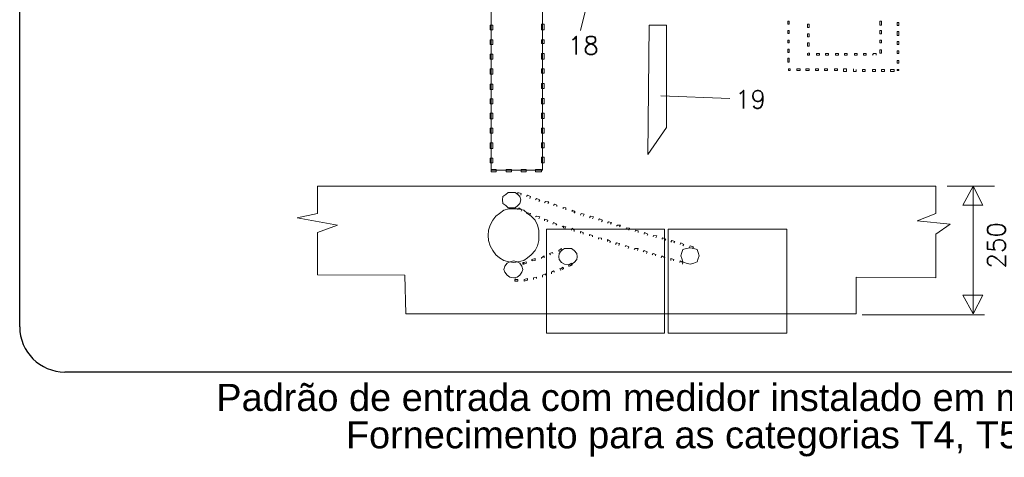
# Model space of a CAD drawing. Header units: metres. Extents: x -81 to 1042, y -541 to 334.
# Tile 102 of 130: x 922.07 to 927.51, y 208.27 to 210.69. Entities that reach past the tile are written whole.
import ezdxf

# ---------------------------------------------------------------- set-up
doc = ezdxf.new("R2010")
doc.units = ezdxf.units.M
for name, color, linetype, lineweight in [('LAYER 1', 7, 'Continuous', 20), ('P-CONTORNO', 4, 'Continuous', 30), ('P-TEXTOS', 7, 'Continuous', 20)]:
    doc.layers.add(name, color=color, linetype=linetype, lineweight=lineweight)
doc.styles.add('Arial', font='arial.ttf', dxfattribs={"height": 0.025})
doc.styles.add('txt', font='txt.shx')

msp = doc.modelspace()

# ---------------------------------------------------------------- linework, layer by layer
msp.add_line((925.1033, 209.3286), (925.1213, 209.3356))
at = {"layer": 'LAYER 1'}
for p, q in [((924.6733, 215.5806), (924.6733, 209.8586)), ((924.9563, 209.8586), (924.9563, 215.5806)), ((926.3213, 210.6836), (926.3133, 210.6836)), ((926.3133, 210.6836), (926.3133, 210.6656)), ((926.3213, 210.6656), (926.3213, 210.6836)), ((926.8313, 210.6836), (926.8213, 210.6836)), ((926.8213, 210.6836), (926.8213, 210.6606)), ((926.8313, 210.6606), (926.8313, 210.6836)), ((926.9263, 210.6756), (926.9183, 210.6756)), ((926.9183, 210.6756), (926.9183, 210.6586)), ((926.9263, 210.6586), (926.9263, 210.6756)), ((924.6813, 210.6606), (924.6683, 210.6606)), ((924.6683, 210.6606), (924.6683, 210.6356)), ((924.6683, 210.6356), (924.6813, 210.6356)), ((924.6813, 210.6356), (924.6813, 210.6606)), ((924.9663, 210.6656), (924.9513, 210.6656)), ((924.9513, 210.6656), (924.9513, 210.6356)), ((924.9513, 210.6356), (924.9663, 210.6356)), ((924.9663, 210.6356), (924.9663, 210.6656)), ((925.5383, 209.9456), (925.5463, 210.6606)), ((925.5463, 210.6606), (925.6433, 210.6606)), ((925.6433, 210.6606), (925.6433, 210.0956)), ((926.3133, 210.6656), (926.3213, 210.6656)), ((926.3213, 210.6306), (926.3133, 210.6306)), ((926.3133, 210.6306), (926.3133, 210.6156)), ((926.3213, 210.6156), (926.3213, 210.6306)), ((926.4313, 210.6656), (926.4213, 210.6656)), ((926.4213, 210.6656), (926.4213, 210.6486)), ((926.4213, 210.6486), (926.4313, 210.6486)), ((926.4313, 210.6486), (926.4313, 210.6656)), ((926.8213, 210.6606), (926.8313, 210.6606)), ((926.8313, 210.6306), (926.8213, 210.6306)), ((926.8213, 210.6306), (926.8213, 210.6136)), ((926.8313, 210.6136), (926.8313, 210.6306)), ((926.9183, 210.6586), (926.9263, 210.6586)), ((926.9263, 210.6256), (926.9183, 210.6256)), ((926.9183, 210.6256), (926.9183, 210.6036)), ((926.9263, 210.6036), (926.9263, 210.6256)), ((924.6813, 210.5806), (924.6683, 210.5806)), ((924.6683, 210.5806), (924.6683, 210.5536)), ((924.6813, 210.5536), (924.6813, 210.5806)), ((924.9663, 210.5806), (924.9513, 210.5806)), ((924.9513, 210.5806), (924.9513, 210.5586)), ((924.9663, 210.5586), (924.9663, 210.5806)), ((926.3133, 210.6156), (926.3213, 210.6156)), ((926.3213, 210.5786), (926.3133, 210.5786)), ((926.3133, 210.5786), (926.3133, 210.5636)), ((926.3213, 210.5636), (926.3213, 210.5786)), ((926.4313, 210.6136), (926.4213, 210.6136)), ((926.4213, 210.6136), (926.4213, 210.5956)), ((926.4213, 210.5956), (926.4313, 210.5956)), ((926.4313, 210.5956), (926.4313, 210.6136)), ((926.8213, 210.6136), (926.8313, 210.6136)), ((926.8313, 210.5786), (926.8213, 210.5786)), ((926.8213, 210.5786), (926.8213, 210.5636)), ((926.8313, 210.5636), (926.8313, 210.5786)), ((926.9183, 210.6036), (926.9263, 210.6036)), ((926.9263, 210.5706), (926.9183, 210.5706)), ((926.9183, 210.5706), (926.9183, 210.5536)), ((926.9263, 210.5536), (926.9263, 210.5706)), ((924.6683, 210.5536), (924.6813, 210.5536)), ((924.9513, 210.5586), (924.9663, 210.5586)), ((926.3133, 210.5636), (926.3213, 210.5636)), ((926.3213, 210.5286), (926.3133, 210.5286)), ((926.3133, 210.5286), (926.3133, 210.5106)), ((926.3133, 210.5106), (926.3213, 210.5106)), ((926.3213, 210.5106), (926.3213, 210.5286)), ((926.4313, 210.5636), (926.4213, 210.5636)), ((926.4213, 210.5636), (926.4213, 210.5456)), ((926.4213, 210.5456), (926.4313, 210.5456)), ((926.4313, 210.5456), (926.4313, 210.5636)), ((926.8213, 210.5636), (926.8313, 210.5636)), ((926.8313, 210.5236), (926.8213, 210.5236)), ((926.8213, 210.5236), (926.8213, 210.5056)), ((926.8313, 210.5056), (926.8313, 210.5236)), ((926.9183, 210.5536), (926.9263, 210.5536)), ((926.9263, 210.5186), (926.9183, 210.5186)), ((926.9183, 210.5186), (926.9183, 210.5036)), ((926.9263, 210.5036), (926.9263, 210.5186)), ((924.6813, 210.5006), (924.6683, 210.5006)), ((924.6683, 210.5006), (924.6683, 210.4736)), ((924.6683, 210.4736), (924.6813, 210.4736)), ((924.6813, 210.4736), (924.6813, 210.5006)), ((924.9663, 210.5036), (924.9513, 210.5036)), ((924.9513, 210.5036), (924.9513, 210.4736)), ((924.9513, 210.4736), (924.9663, 210.4736)), ((924.9663, 210.4736), (924.9663, 210.5036)), ((926.3213, 210.4786), (926.3133, 210.4786)), ((926.3133, 210.4786), (926.3133, 210.4556)), ((926.3213, 210.4556), (926.3213, 210.4786)), ((926.4263, 210.5056), (926.4213, 210.5036)), ((926.4213, 210.5036), (926.4263, 210.4956)), ((926.4213, 210.5036), (926.4213, 210.4956)), ((926.4213, 210.4956), (926.4263, 210.4956)), ((926.4333, 210.5056), (926.4263, 210.5056)), ((926.4263, 210.4956), (926.4333, 210.4956)), ((926.4333, 210.4956), (926.4333, 210.5056)), ((926.4883, 210.5036), (926.4713, 210.5036)), ((926.4713, 210.5036), (926.4713, 210.4956)), ((926.4713, 210.4956), (926.4883, 210.4956)), ((926.4883, 210.4956), (926.4883, 210.5036)), ((926.5383, 210.5036), (926.5213, 210.5036)), ((926.5213, 210.5036), (926.5213, 210.4956)), ((926.5213, 210.4956), (926.5383, 210.4956)), ((926.5383, 210.4956), (926.5383, 210.5036)), ((926.5933, 210.5036), (926.5763, 210.5036)), ((926.5763, 210.5036), (926.5763, 210.4956)), ((926.5763, 210.4956), (926.5933, 210.4956)), ((926.5933, 210.4956), (926.5933, 210.5036)), ((926.6413, 210.5036), (926.6263, 210.5036)), ((926.6263, 210.5036), (926.6263, 210.4956)), ((926.6263, 210.4956), (926.6413, 210.4956)), ((926.6413, 210.4956), (926.6413, 210.5036)), ((926.6963, 210.5036), (926.6813, 210.5036)), ((926.6813, 210.5036), (926.6813, 210.4956)), ((926.6813, 210.4956), (926.6963, 210.4956)), ((926.6963, 210.4956), (926.6963, 210.5036)), ((926.7463, 210.5036), (926.7313, 210.5036)), ((926.7313, 210.5036), (926.7313, 210.4956)), ((926.7313, 210.4956), (926.7463, 210.4956)), ((926.7463, 210.4956), (926.7463, 210.5036)), ((926.7813, 210.4956), (926.7863, 210.5036)), ((926.7863, 210.5036), (926.8013, 210.5036)), ((926.8013, 210.5036), (926.8013, 210.4956)), ((926.8213, 210.5056), (926.8313, 210.5056)), ((926.9183, 210.5036), (926.9263, 210.5036)), ((926.9263, 210.4656), (926.9183, 210.4656)), ((926.9183, 210.4656), (926.9183, 210.4506)), ((926.9263, 210.4506), (926.9263, 210.4656)), ((924.6813, 210.4186), (924.6683, 210.4186)), ((924.6683, 210.4186), (924.6683, 210.3906)), ((924.6813, 210.3906), (924.6813, 210.4186)), ((924.9663, 210.4186), (924.9513, 210.4186)), ((924.9513, 210.4186), (924.9513, 210.3956)), ((924.9663, 210.3956), (924.9663, 210.4186)), ((926.3133, 210.4556), (926.3213, 210.4556)), ((926.3263, 210.4186), (926.3163, 210.4186)), ((926.3163, 210.4186), (926.3163, 210.4106)), ((926.3163, 210.4106), (926.3263, 210.4106)), ((926.3263, 210.4106), (926.3263, 210.4186)), ((926.3813, 210.4186), (926.3633, 210.4186)), ((926.3633, 210.4186), (926.3633, 210.4106)), ((926.3633, 210.4106), (926.3813, 210.4106)), ((926.3813, 210.4106), (926.3813, 210.4186)), ((926.4313, 210.4186), (926.4133, 210.4186)), ((926.4133, 210.4186), (926.4133, 210.4106)), ((926.4133, 210.4106), (926.4313, 210.4106)), ((926.4313, 210.4106), (926.4313, 210.4186)), ((926.4833, 210.4186), (926.4663, 210.4186)), ((926.4663, 210.4186), (926.4663, 210.4106)), ((926.4663, 210.4106), (926.4833, 210.4106)), ((926.4833, 210.4106), (926.4833, 210.4186)), ((926.5333, 210.4186), (926.5163, 210.4186)), ((926.5163, 210.4186), (926.5163, 210.4106)), ((926.5163, 210.4106), (926.5333, 210.4106)), ((926.5333, 210.4106), (926.5333, 210.4186)), ((926.5883, 210.4186), (926.5713, 210.4186)), ((926.5713, 210.4186), (926.5713, 210.4106)), ((926.5713, 210.4106), (926.5883, 210.4106)), ((926.5883, 210.4106), (926.5883, 210.4186)), ((926.6383, 210.4186), (926.6213, 210.4186)), ((926.6213, 210.4186), (926.6213, 210.4056)), ((926.6213, 210.4056), (926.6383, 210.4056)), ((926.6383, 210.4056), (926.6383, 210.4186)), ((926.6763, 210.4056), (926.6763, 210.4186)), ((926.6913, 210.4056), (926.6763, 210.4056)), ((926.6913, 210.4156), (926.6913, 210.4056)), ((926.7413, 210.4156), (926.7263, 210.4156)), ((926.7263, 210.4156), (926.7263, 210.4056)), ((926.7263, 210.4056), (926.7413, 210.4056)), ((926.7413, 210.4056), (926.7413, 210.4156)), ((926.7983, 210.4156), (926.7813, 210.4156)), ((926.7813, 210.4156), (926.7813, 210.4056)), ((926.7813, 210.4056), (926.7983, 210.4056)), ((926.7983, 210.4056), (926.7983, 210.4156)), ((926.8483, 210.4156), (926.8313, 210.4156)), ((926.8313, 210.4156), (926.8313, 210.4056)), ((926.8313, 210.4056), (926.8483, 210.4056)), ((926.8483, 210.4056), (926.8483, 210.4156)), ((926.9013, 210.4156), (926.8813, 210.4156)), ((926.8813, 210.4156), (926.8813, 210.4056)), ((926.8813, 210.4056), (926.9013, 210.4056)), ((926.9013, 210.4056), (926.9013, 210.4156)), ((926.9183, 210.4506), (926.9263, 210.4506)), ((926.9263, 210.4156), (926.9183, 210.4156)), ((926.9183, 210.4156), (926.9183, 210.4106)), ((926.9183, 210.4106), (926.9263, 210.4106)), ((926.9263, 210.4106), (926.9263, 210.4156)), ((924.6683, 210.3906), (924.6813, 210.3906)), ((924.9513, 210.3956), (924.9663, 210.3956)), ((924.6813, 210.3356), (924.6683, 210.3356)), ((924.6683, 210.3356), (924.6683, 210.3056)), ((924.6683, 210.3056), (924.6813, 210.3056)), ((924.6813, 210.3056), (924.6813, 210.3356)), ((924.9663, 210.3386), (924.9513, 210.3386)), ((924.9513, 210.3386), (924.9513, 210.3106)), ((924.9513, 210.3106), (924.9663, 210.3106)), ((924.9663, 210.3106), (924.9663, 210.3386)), ((924.6813, 210.2536), (924.6683, 210.2536)), ((924.6683, 210.2536), (924.6683, 210.2256)), ((924.6813, 210.2256), (924.6813, 210.2536)), ((924.9663, 210.2556), (924.9513, 210.2556)), ((924.9513, 210.2556), (924.9513, 210.2256)), ((924.9663, 210.2256), (924.9663, 210.2556)), ((924.6683, 210.2256), (924.6813, 210.2256)), ((924.9513, 210.2256), (924.9663, 210.2256)), ((924.6813, 210.1736), (924.6683, 210.1736)), ((924.6683, 210.1736), (924.6683, 210.1436)), ((924.6683, 210.1436), (924.6813, 210.1436)), ((924.6813, 210.1436), (924.6813, 210.1736)), ((924.9663, 210.1736), (924.9513, 210.1736)), ((924.9513, 210.1736), (924.9513, 210.1456)), ((924.9513, 210.1456), (924.9663, 210.1456)), ((924.9663, 210.1456), (924.9663, 210.1736)), ((924.6813, 210.0906), (924.6683, 210.0906)), ((924.6683, 210.0906), (924.6683, 210.0636)), ((924.6813, 210.0636), (924.6813, 210.0906)), ((924.9663, 210.0906), (924.9513, 210.0906)), ((924.9513, 210.0906), (924.9513, 210.0636)), ((924.9663, 210.0636), (924.9663, 210.0906)), ((925.6433, 210.0956), (925.5383, 209.9456)), ((924.6683, 210.0636), (924.6813, 210.0636)), ((924.9513, 210.0636), (924.9663, 210.0636)), ((924.6813, 210.0106), (924.6683, 210.0106)), ((924.6683, 210.0106), (924.6683, 209.9786)), ((924.6683, 209.9786), (924.6813, 209.9786)), ((924.6813, 209.9786), (924.6813, 210.0106)), ((924.9663, 210.0106), (924.9513, 210.0106)), ((924.9513, 210.0106), (924.9513, 209.9836)), ((924.9513, 209.9836), (924.9663, 209.9836)), ((924.9663, 209.9836), (924.9663, 210.0106)), ((924.6813, 209.9256), (924.6683, 209.9256)), ((924.6683, 209.9256), (924.6683, 209.9006)), ((924.6813, 209.9006), (924.6813, 209.9256)), ((924.9663, 209.9306), (924.9513, 209.9306)), ((924.9513, 209.9306), (924.9513, 209.9006)), ((924.9663, 209.9006), (924.9663, 209.9306)), ((924.6683, 209.9006), (924.6813, 209.9006)), ((924.7013, 209.8636), (924.6733, 209.8636)), ((924.6733, 209.8636), (924.6733, 209.8506)), ((924.6733, 209.8586), (924.9563, 209.8586)), ((924.7013, 209.8506), (924.7013, 209.8636)), ((924.7863, 209.8636), (924.7563, 209.8636)), ((924.7563, 209.8636), (924.7563, 209.8506)), ((924.7863, 209.8506), (924.7863, 209.8636)), ((924.8663, 209.8636), (924.8383, 209.8636)), ((924.8383, 209.8636), (924.8383, 209.8506)), ((924.8663, 209.8506), (924.8663, 209.8636)), ((924.9513, 209.8636), (924.9183, 209.8636)), ((924.9183, 209.8636), (924.9183, 209.8506)), ((924.9513, 209.9006), (924.9663, 209.9006)), ((924.9513, 209.8506), (924.9513, 209.8636)), ((924.6733, 209.8506), (924.7013, 209.8506)), ((924.7563, 209.8506), (924.7863, 209.8506)), ((924.8383, 209.8506), (924.8663, 209.8506)), ((924.9183, 209.8506), (924.9513, 209.8506)), ((927.3383, 209.7706), (927.2813, 209.6656)), ((927.3913, 209.6656), (927.3383, 209.7706)), ((924.8213, 209.7306), (924.8213, 209.7356)), ((924.8213, 209.7356), (924.8383, 209.7306)), ((924.8383, 209.7306), (924.8363, 209.7206)), ((924.8683, 209.7136), (924.8733, 209.7206)), ((924.8733, 209.7206), (924.8913, 209.7136)), ((924.8913, 209.7136), (924.8863, 209.7036)), ((924.9183, 209.6956), (924.9233, 209.7036)), ((924.9233, 209.7036), (924.9413, 209.6956)), ((924.9413, 209.6956), (924.9363, 209.6856)), ((924.8213, 209.6406), (924.8263, 209.6506)), ((924.8263, 209.6506), (924.8433, 209.6406)), ((924.8433, 209.6406), (924.8383, 209.6336)), ((924.9683, 209.6786), (924.9733, 209.6856)), ((924.9733, 209.6856), (924.9913, 209.6836)), ((924.9913, 209.6836), (924.9863, 209.6756)), ((925.0183, 209.6636), (925.0233, 209.6706)), ((925.0233, 209.6706), (925.0363, 209.6656)), ((925.0363, 209.6656), (925.0363, 209.6586)), ((925.0713, 209.6456), (925.0713, 209.6536)), ((925.0713, 209.6536), (925.0863, 209.6506)), ((925.0863, 209.6506), (925.0863, 209.6406)), ((927.2813, 209.6656), (927.3913, 209.6656)), ((924.8683, 209.6206), (924.8733, 209.6236)), ((924.8733, 209.6236), (924.8913, 209.6206)), ((924.8913, 209.6206), (924.8863, 209.6106)), ((924.9183, 209.6006), (924.9233, 209.6056)), ((924.9233, 209.6056), (924.9413, 209.6006)), ((924.9413, 209.6006), (924.9363, 209.5906)), ((924.9683, 209.5786), (924.9683, 209.5886)), ((924.9683, 209.5886), (924.9863, 209.5836)), ((925.1213, 209.6286), (925.1213, 209.6386)), ((925.1213, 209.6386), (925.1313, 209.6336)), ((925.1313, 209.6336), (925.1313, 209.6236)), ((925.1363, 209.6336), (925.1313, 209.6336)), ((925.1313, 209.6336), (925.1313, 209.6236)), ((925.1313, 209.6236), (925.1363, 209.6236)), ((925.1363, 209.6236), (925.1363, 209.6336)), ((925.1663, 209.6106), (925.1713, 209.6206)), ((925.1713, 209.6206), (925.1863, 209.6156)), ((925.1863, 209.6156), (925.1813, 209.6056)), ((925.2163, 209.5956), (925.2213, 209.6056)), ((925.2213, 209.6056), (925.2383, 209.6006)), ((925.2383, 209.6006), (925.2333, 209.5906)), ((925.2663, 209.5836), (925.2713, 209.5906)), ((925.2713, 209.5906), (925.2883, 209.5836)), ((925.6313, 209.5336), (924.9783, 209.5336)), ((924.9783, 209.5336), (924.9783, 208.9586)), ((924.9863, 209.5836), (924.9833, 209.5736)), ((925.0133, 209.5606), (925.0183, 209.5706)), ((925.0183, 209.5706), (925.0363, 209.5606)), ((925.0363, 209.5606), (925.0313, 209.5556)), ((925.0663, 209.5456), (925.0713, 209.5506)), ((925.0713, 209.5506), (925.0733, 209.5506)), ((925.0733, 209.5506), (925.0733, 209.5406)), ((925.0863, 209.5456), (925.0733, 209.5506)), ((925.0733, 209.5506), (925.0733, 209.5406)), ((925.0733, 209.5406), (925.0813, 209.5386)), ((925.0813, 209.5386), (925.0863, 209.5456)), ((925.1163, 209.5286), (925.1213, 209.5386)), ((925.1213, 209.5386), (925.1313, 209.5286)), ((925.2883, 209.5836), (925.2833, 209.5736)), ((925.3163, 209.5656), (925.3213, 209.5736)), ((925.3213, 209.5736), (925.3383, 209.5706)), ((925.3383, 209.5706), (925.3333, 209.5606)), ((925.3663, 209.5506), (925.3713, 209.5556)), ((925.3713, 209.5556), (925.3883, 209.5556)), ((925.3883, 209.5556), (925.3833, 209.5456)), ((925.4183, 209.5336), (925.4213, 209.5406)), ((925.4213, 209.5406), (925.4383, 209.5386)), ((925.4383, 209.5386), (925.4333, 209.5286)), ((925.6313, 208.9586), (925.6313, 209.5336)), ((926.3083, 209.5336), (925.6513, 209.5336)), ((925.6513, 209.5336), (925.6513, 208.9586)), ((926.3083, 208.9586), (926.3083, 209.5336)), ((925.1313, 209.5286), (925.1313, 209.5206)), ((925.1663, 209.5106), (925.1663, 209.5206)), ((925.1663, 209.5206), (925.1813, 209.5156)), ((925.1813, 209.5156), (925.1813, 209.5056)), ((925.2163, 209.4956), (925.2163, 209.5036)), ((925.2163, 209.5036), (925.2333, 209.4986)), ((925.2333, 209.4986), (925.2333, 209.4906)), ((925.2663, 209.4786), (925.2663, 209.4856)), ((925.2663, 209.4856), (925.2833, 209.4836)), ((925.2833, 209.4836), (925.2833, 209.4756)), ((925.4683, 209.5206), (925.4713, 209.5286)), ((925.4713, 209.5286), (925.4863, 209.5236)), ((925.4863, 209.5236), (925.4863, 209.5156)), ((925.5183, 209.5056), (925.5213, 209.5156)), ((925.5213, 209.5156), (925.5383, 209.5056)), ((925.5383, 209.5056), (925.5363, 209.4986)), ((925.5683, 209.4906), (925.5713, 209.4986)), ((925.5713, 209.4986), (925.5883, 209.4956)), ((925.5883, 209.4956), (925.5833, 209.4856)), ((925.6163, 209.4786), (925.6213, 209.4856)), ((925.6213, 209.4856), (925.6383, 209.4786)), ((925.6383, 209.4786), (925.6333, 209.4706)), ((925.0463, 209.4156), (925.0613, 209.4256)), ((925.0613, 209.4256), (925.0663, 209.4156)), ((925.3163, 209.4656), (925.3163, 209.4756)), ((925.3163, 209.4756), (925.3333, 209.4656)), ((925.3333, 209.4656), (925.3283, 209.4586)), ((925.3613, 209.4486), (925.3663, 209.4586)), ((925.3663, 209.4586), (925.3833, 209.4536)), ((925.3833, 209.4536), (925.3783, 209.4436)), ((925.4133, 209.4356), (925.4183, 209.4436)), ((925.4183, 209.4436), (925.4333, 209.4356)), ((925.4333, 209.4356), (925.4313, 209.4256)), ((925.4633, 209.4206), (925.4683, 209.4256)), ((925.4683, 209.4256), (925.4863, 209.4256)), ((925.4863, 209.4256), (925.4813, 209.4156)), ((925.6663, 209.4606), (925.6713, 209.4706)), ((925.6713, 209.4706), (925.6883, 209.4656)), ((925.6883, 209.4656), (925.6833, 209.4586)), ((925.7183, 209.4486), (925.7213, 209.4586)), ((925.7213, 209.4586), (925.7383, 209.4486)), ((925.7383, 209.4486), (925.7333, 209.4406)), ((925.7683, 209.4306), (925.7733, 209.4406)), ((925.7733, 209.4406), (925.7913, 209.4356)), ((925.7913, 209.4356), (925.7863, 209.4256)), ((924.9163, 209.3706), (924.8983, 209.3656)), ((924.9163, 209.3606), (924.9163, 209.3706)), ((924.9513, 209.3756), (924.9663, 209.3856)), ((924.9513, 209.3706), (924.9513, 209.3756)), ((924.9663, 209.3856), (924.9663, 209.3756)), ((924.9963, 209.3986), (925.0113, 209.4036)), ((925.0013, 209.3906), (924.9963, 209.3986)), ((925.0113, 209.4036), (925.0133, 209.3986)), ((925.0483, 209.4086), (925.0463, 209.4156)), ((925.5133, 209.4086), (925.5183, 209.4156)), ((925.5183, 209.4156), (925.5363, 209.4086)), ((925.5363, 209.4086), (925.5313, 209.3986)), ((925.5633, 209.3906), (925.5683, 209.3986)), ((925.5683, 209.3986), (925.5833, 209.3936)), ((925.5833, 209.3936), (925.5813, 209.3856)), ((925.6133, 209.3756), (925.6163, 209.3856)), ((925.6163, 209.3856), (925.6333, 209.3756)), ((925.6333, 209.3756), (925.6313, 209.3706)), ((925.6663, 209.3606), (925.6663, 209.3706)), ((925.6663, 209.3706), (925.6833, 209.3656)), ((924.8533, 209.3486), (924.8483, 209.3486)), ((924.8483, 209.3486), (924.8483, 209.3406)), ((924.8483, 209.3406), (924.8533, 209.3406)), ((924.8663, 209.3536), (924.8533, 209.3486)), ((924.8533, 209.3406), (924.8533, 209.3486)), ((924.8533, 209.3486), (924.8533, 209.3406)), ((924.8533, 209.3406), (924.8683, 209.3456)), ((924.8683, 209.3456), (924.8663, 209.3536)), ((924.8983, 209.3586), (924.8983, 209.3656)), ((924.8983, 209.3656), (924.9013, 209.3586)), ((924.8983, 209.3656), (924.9013, 209.3586)), ((924.9013, 209.3586), (924.9163, 209.3606)), ((925.0533, 209.3156), (925.0613, 209.3186)), ((925.0583, 209.3056), (925.0533, 209.3156)), ((925.0713, 209.3236), (925.0613, 209.3186)), ((925.0613, 209.3186), (925.0663, 209.3106)), ((925.0613, 209.3186), (925.0663, 209.3106)), ((925.0663, 209.3106), (925.0733, 209.3156)), ((925.0733, 209.3156), (925.0713, 209.3236)), ((925.0983, 209.3356), (925.1163, 209.3456)), ((925.1033, 209.3286), (925.0983, 209.3356)), ((925.1163, 209.3456), (925.1213, 209.3356)), ((925.6833, 209.3656), (925.6813, 209.3586)), ((925.7163, 209.3486), (925.7183, 209.3586)), ((925.7183, 209.3586), (925.7333, 209.3486)), ((925.7333, 209.3486), (925.7313, 209.3406)), ((924.8033, 209.2506), (924.8063, 209.2606)), ((924.8063, 209.2606), (924.8063, 209.2556)), ((924.8733, 209.2606), (924.8563, 209.2556)), ((924.8733, 209.2506), (924.8733, 209.2606)), ((924.9063, 209.2636), (924.9233, 209.2686)), ((924.9063, 209.2556), (924.9063, 209.2636)), ((924.9233, 209.2686), (924.9233, 209.2606)), ((924.9563, 209.2786), (924.9733, 209.2856)), ((924.9563, 209.2686), (924.9563, 209.2786)), ((924.9733, 209.2856), (924.9733, 209.2786)), ((925.0063, 209.2956), (925.0183, 209.3036)), ((925.0063, 209.2856), (925.0063, 209.2956)), ((925.0183, 209.3036), (925.0233, 209.2956)), ((924.8063, 209.2556), (924.8033, 209.2456)), ((924.8063, 209.2556), (924.8033, 209.2456)), ((924.8033, 209.2456), (924.8213, 209.2456)), ((924.8213, 209.2556), (924.8063, 209.2556)), ((924.8213, 209.2456), (924.8213, 209.2556)), ((924.8563, 209.2556), (924.8563, 209.2456)), ((924.8563, 209.2456), (924.8733, 209.2506)), ((927.3383, 209.0656), (927.2813, 209.1686)), ((927.2813, 209.1686), (927.3913, 209.1686)), ((927.3913, 209.1686), (927.3383, 209.0656)), ((924.9783, 208.9586), (925.6313, 208.9586)), ((925.6513, 208.9586), (926.3083, 208.9586))]:
    msp.add_line(p, q, dxfattribs=at)
at = {"layer": 'LAYER 1', "color": 7}
for p, q in [((925.2333, 210.9006), (925.1663, 210.6306)), ((925.5383, 209.9456), (925.5463, 210.6606)), ((925.5463, 210.6606), (925.6433, 210.6606)), ((925.6433, 210.6606), (925.6433, 210.0956)), ((925.6113, 210.2706), (925.9933, 210.2556)), ((925.6433, 210.0956), (925.5383, 209.9456)), ((923.7133, 209.7706), (927.1313, 209.7706)), ((923.7133, 209.6206), (923.7133, 209.7706)), ((927.1313, 209.7706), (927.1313, 209.6206)), ((927.1933, 209.7706), (927.4563, 209.7706)), ((927.3383, 209.0656), (927.3383, 209.7706)), ((924.7363, 209.6956), (924.7383, 209.7136)), ((924.7383, 209.6756), (924.7363, 209.6956)), ((924.7383, 209.7136), (924.7533, 209.7256)), ((924.7533, 209.7256), (924.7663, 209.7356)), ((924.7663, 209.7356), (924.7863, 209.7356)), ((924.7863, 209.7356), (924.8063, 209.7356)), ((924.8063, 209.7356), (924.8213, 209.7256)), ((924.8213, 209.7256), (924.8313, 209.7136)), ((924.8313, 209.7136), (924.8363, 209.6956)), ((924.8363, 209.6956), (924.8313, 209.6756)), ((924.7533, 209.6636), (924.7383, 209.6756)), ((924.7713, 209.6456), (924.7433, 209.6386)), ((924.7663, 209.6506), (924.7533, 209.6636)), ((924.8063, 209.6506), (924.7663, 209.6506)), ((924.8213, 209.6456), (924.7713, 209.6456)), ((924.8213, 209.6636), (924.8063, 209.6506)), ((924.8313, 209.6756), (924.8213, 209.6636)), ((924.8533, 209.6386), (924.8213, 209.6456)), ((923.6013, 209.5956), (923.7133, 209.6206)), ((923.8233, 209.5556), (923.6013, 209.5956)), ((924.6983, 209.6056), (924.6813, 209.5836)), ((924.7183, 209.6206), (924.6983, 209.6056)), ((924.7433, 209.6386), (924.7183, 209.6206)), ((924.8733, 209.6206), (924.8533, 209.6386)), ((924.8933, 209.6056), (924.8733, 209.6206)), ((924.9163, 209.5836), (924.8933, 209.6056)), ((927.1313, 209.6206), (927.0283, 209.5786)), ((923.7133, 209.5156), (923.8233, 209.5556)), ((924.6683, 209.5556), (924.6583, 209.5286)), ((924.6813, 209.5836), (924.6683, 209.5556)), ((924.9283, 209.5556), (924.9163, 209.5836)), ((924.9363, 209.5286), (924.9283, 209.5556)), ((924.9783, 209.5336), (924.9783, 209.5156)), ((925.0133, 209.5336), (925.0013, 209.5336)), ((925.0533, 209.5336), (925.0363, 209.5336)), ((925.0913, 209.5336), (925.0733, 209.5336)), ((925.1313, 209.5336), (925.1133, 209.5336)), ((925.1663, 209.5336), (925.1483, 209.5336)), ((925.2033, 209.5336), (925.1863, 209.5336)), ((925.2413, 209.5336), (925.2263, 209.5336)), ((925.2783, 209.5336), (925.2613, 209.5336)), ((925.3163, 209.5336), (925.3013, 209.5336)), ((925.3563, 209.5336), (925.3383, 209.5336)), ((925.3913, 209.5336), (925.3733, 209.5336)), ((925.4313, 209.5336), (925.4133, 209.5336)), ((925.4683, 209.5336), (925.4463, 209.5336)), ((925.5033, 209.5336), (925.4863, 209.5336)), ((925.5413, 209.5336), (925.5213, 209.5336)), ((925.5813, 209.5336), (925.5583, 209.5336)), ((925.6163, 209.5336), (925.5983, 209.5336)), ((925.6563, 209.5336), (925.6513, 209.5336)), ((925.6513, 209.5336), (925.6513, 209.5156)), ((925.6933, 209.5336), (925.6713, 209.5336)), ((925.7313, 209.5336), (925.7113, 209.5336)), ((925.7633, 209.5336), (925.7463, 209.5336)), ((925.8013, 209.5336), (925.7863, 209.5336)), ((925.8413, 209.5336), (925.8233, 209.5336)), ((925.8763, 209.5336), (925.8613, 209.5336)), ((925.9133, 209.5336), (925.8983, 209.5336)), ((925.9533, 209.5336), (925.9363, 209.5336)), ((925.9913, 209.5336), (925.9733, 209.5336)), ((926.0263, 209.5336), (926.0113, 209.5336)), ((926.0663, 209.5336), (926.0483, 209.5336)), ((926.1033, 209.5336), (926.0863, 209.5336)), ((926.1413, 209.5336), (926.1233, 209.5336)), ((926.1783, 209.5336), (926.1613, 209.5336)), ((926.2163, 209.5336), (926.2013, 209.5336)), ((926.2533, 209.5336), (926.2363, 209.5336)), ((926.2913, 209.5336), (926.2733, 209.5336)), ((927.0283, 209.5786), (927.2113, 209.5606)), ((927.2113, 209.5606), (927.1313, 209.5056)), ((923.7133, 209.2806), (923.7133, 209.5156)), ((924.6583, 209.5286), (924.6563, 209.4986)), ((924.6563, 209.4986), (924.6583, 209.4706)), ((924.9363, 209.4706), (924.9363, 209.5286)), ((924.9783, 209.4956), (924.9783, 209.4786)), ((925.6313, 209.5056), (925.6313, 209.5236)), ((925.6313, 209.4706), (925.6313, 209.4856)), ((925.6513, 209.4956), (925.6513, 209.4786)), ((926.3083, 209.5056), (926.3083, 209.5236)), ((926.3083, 209.4706), (926.3083, 209.4856)), ((927.1313, 209.5056), (927.1313, 209.2636)), ((924.6583, 209.4706), (924.6683, 209.4406)), ((924.6683, 209.4406), (924.6813, 209.4156)), ((924.9163, 209.4156), (924.9283, 209.4406)), ((924.9283, 209.4406), (924.9363, 209.4706)), ((924.9783, 209.4586), (924.9783, 209.4406)), ((925.0613, 209.4156), (925.0783, 209.4256)), ((925.0783, 209.4256), (925.0983, 209.4256)), ((925.0983, 209.4256), (925.1163, 209.4256)), ((925.1163, 209.4256), (925.1313, 209.4156)), ((925.6313, 209.4306), (925.6313, 209.4486)), ((925.6513, 209.4586), (925.6513, 209.4406)), ((925.7333, 209.4206), (925.7513, 209.4256)), ((925.7513, 209.4256), (925.7733, 209.4306)), ((925.7733, 209.4306), (925.7933, 209.4256)), ((925.7933, 209.4256), (925.8113, 209.4206)), ((926.3083, 209.4306), (926.3083, 209.4486)), ((924.6813, 209.4156), (924.6983, 209.3906)), ((924.6983, 209.3906), (924.7183, 209.3756)), ((924.7183, 209.3756), (924.7433, 209.3606)), ((924.8533, 209.3606), (924.8733, 209.3756)), ((924.8733, 209.3756), (924.8933, 209.3906)), ((924.8933, 209.3906), (924.9163, 209.4156)), ((924.9783, 209.4206), (924.9783, 209.4036)), ((924.9783, 209.3806), (924.9783, 209.3656)), ((925.0463, 209.3806), (925.0483, 209.3986)), ((925.0483, 209.3656), (925.0463, 209.3806)), ((925.0483, 209.3986), (925.0613, 209.4156)), ((925.1313, 209.4156), (925.1463, 209.3986)), ((925.1463, 209.3986), (925.1483, 209.3806)), ((925.1483, 209.3806), (925.1463, 209.3656)), ((925.6313, 209.3936), (925.6313, 209.4106)), ((925.6313, 209.3586), (925.6313, 209.3756)), ((925.6513, 209.4206), (925.6513, 209.4036)), ((925.6513, 209.3806), (925.6513, 209.3656)), ((925.7213, 209.3856), (925.7263, 209.4036)), ((925.7263, 209.3706), (925.7213, 209.3856)), ((925.7263, 209.4036), (925.7333, 209.4206)), ((925.7333, 209.3536), (925.7263, 209.3706)), ((925.8113, 209.4206), (925.8183, 209.4036)), ((925.8183, 209.3706), (925.8113, 209.3536)), ((925.8183, 209.4036), (925.8233, 209.3856)), ((925.8233, 209.3856), (925.8183, 209.3706)), ((926.3083, 209.3936), (926.3083, 209.4106)), ((926.3083, 209.3586), (926.3083, 209.3756)), ((924.7433, 209.3606), (924.7713, 209.3536)), ((924.7433, 209.3106), (924.7483, 209.3286)), ((924.7483, 209.3286), (924.7613, 209.3456)), ((924.7613, 209.3456), (924.7763, 209.3536)), ((924.7713, 209.3536), (924.7983, 209.3486)), ((924.7763, 209.3536), (924.7983, 209.3586)), ((924.7983, 209.3586), (924.8163, 209.3536)), ((924.7983, 209.3486), (924.8213, 209.3536)), ((924.8163, 209.3536), (924.8313, 209.3456)), ((924.8213, 209.3536), (924.8533, 209.3606)), ((924.8313, 209.3456), (924.8433, 209.3286)), ((924.8433, 209.3286), (924.8483, 209.3106)), ((924.9783, 209.3456), (924.9783, 209.3286)), ((925.0613, 209.3486), (925.0483, 209.3656)), ((925.0783, 209.3406), (925.0613, 209.3486)), ((925.0983, 209.3356), (925.0783, 209.3406)), ((925.1163, 209.3406), (925.0983, 209.3356)), ((925.1313, 209.3486), (925.1163, 209.3406)), ((925.1463, 209.3656), (925.1313, 209.3486)), ((925.6313, 209.3186), (925.6313, 209.3406)), ((925.6513, 209.3456), (925.6513, 209.3286)), ((925.7513, 209.3456), (925.7333, 209.3536)), ((925.7733, 209.3406), (925.7513, 209.3456)), ((925.7933, 209.3456), (925.7733, 209.3406)), ((925.8113, 209.3536), (925.7933, 209.3456)), ((926.3083, 209.3186), (926.3083, 209.3406)), ((924.1963, 209.2786), (923.7133, 209.2806)), ((924.2013, 209.0656), (924.1963, 209.2786)), ((924.7483, 209.2956), (924.7433, 209.3106)), ((924.7613, 209.2786), (924.7483, 209.2956)), ((924.7763, 209.2686), (924.7613, 209.2786)), ((924.7983, 209.2636), (924.7763, 209.2686)), ((924.8163, 209.2686), (924.7983, 209.2636)), ((924.8313, 209.2786), (924.8163, 209.2686)), ((924.8433, 209.2956), (924.8313, 209.2786)), ((924.8483, 209.3106), (924.8433, 209.2956)), ((924.9783, 209.3056), (924.9783, 209.2906)), ((924.9783, 209.2686), (924.9783, 209.2506)), ((925.6313, 209.2806), (925.6313, 209.3036)), ((925.6313, 209.2456), (925.6313, 209.2636)), ((925.6513, 209.3056), (925.6513, 209.2906)), ((925.6513, 209.2686), (925.6513, 209.2506)), ((926.3083, 209.2806), (926.3083, 209.3036)), ((926.3083, 209.2456), (926.3083, 209.2636)), ((927.1313, 209.2636), (926.6913, 209.2686)), ((926.6913, 209.2686), (926.6913, 209.0656)), ((924.9783, 209.2306), (924.9783, 209.2136)), ((925.6313, 209.2056), (925.6313, 209.2286)), ((925.6513, 209.2306), (925.6513, 209.2136)), ((926.3083, 209.2056), (926.3083, 209.2286)), ((924.9783, 209.1956), (924.9783, 209.1786)), ((924.9783, 209.1556), (924.9783, 209.1386)), ((925.6313, 209.1686), (925.6313, 209.1906)), ((925.6313, 209.1306), (925.6313, 209.1506)), ((925.6513, 209.1956), (925.6513, 209.1786)), ((925.6513, 209.1556), (925.6513, 209.1386)), ((926.3083, 209.1686), (926.3083, 209.1906)), ((926.3083, 209.1306), (926.3083, 209.1506)), ((924.9783, 209.1186), (924.9783, 209.1006)), ((925.6313, 209.0936), (925.6313, 209.1156)), ((925.6513, 209.1186), (925.6513, 209.1006)), ((926.3083, 209.0936), (926.3083, 209.1156)), ((926.6913, 209.0656), (924.2013, 209.0656)), ((924.9783, 209.0806), (924.9783, 209.0656)), ((924.9783, 209.0436), (924.9783, 209.0256)), ((925.6313, 209.0556), (925.6313, 209.0756)), ((925.6513, 209.0806), (925.6513, 209.0656)), ((925.6513, 209.0436), (925.6513, 209.0256)), ((926.3083, 209.0556), (926.3083, 209.0756)), ((926.7233, 209.0606), (927.4013, 209.0606)), ((924.9783, 209.0056), (924.9783, 208.9886)), ((925.6313, 209.0186), (925.6313, 209.0386)), ((925.6313, 208.9806), (925.6313, 209.0036)), ((925.6513, 209.0056), (925.6513, 208.9886)), ((926.3083, 209.0186), (926.3083, 209.0386)), ((926.3083, 208.9806), (926.3083, 209.0036)), ((924.9783, 208.9686), (924.9783, 208.9586)), ((924.9783, 208.9586), (924.9963, 208.9586)), ((925.0133, 208.9586), (925.0313, 208.9586)), ((925.0533, 208.9586), (925.0713, 208.9586)), ((925.0913, 208.9586), (925.1083, 208.9586)), ((925.1313, 208.9586), (925.1463, 208.9586)), ((925.1663, 208.9586), (925.1813, 208.9586)), ((925.2033, 208.9586), (925.2213, 208.9586)), ((925.2413, 208.9586), (925.2583, 208.9586)), ((925.2783, 208.9586), (925.2963, 208.9586)), ((925.3163, 208.9586), (925.3333, 208.9586)), ((925.3563, 208.9586), (925.3713, 208.9586)), ((925.3913, 208.9586), (925.4083, 208.9586)), ((925.4313, 208.9586), (925.4463, 208.9586)), ((925.4633, 208.9586), (925.4863, 208.9586)), ((925.5013, 208.9586), (925.5213, 208.9586)), ((925.5383, 208.9586), (925.5583, 208.9586)), ((925.5763, 208.9586), (925.5983, 208.9586)), ((925.6133, 208.9586), (925.6313, 208.9586)), ((925.6313, 208.9586), (925.6313, 208.9636)), ((925.6513, 208.9686), (925.6513, 208.9586)), ((925.6513, 208.9586), (925.6713, 208.9586)), ((925.6883, 208.9586), (925.7113, 208.9586)), ((925.7263, 208.9586), (925.7463, 208.9586)), ((925.7633, 208.9586), (925.7813, 208.9586)), ((925.8013, 208.9586), (925.8183, 208.9586)), ((925.8413, 208.9586), (925.8563, 208.9586)), ((925.8763, 208.9586), (925.8933, 208.9586)), ((925.9133, 208.9586), (925.9313, 208.9586)), ((925.9533, 208.9586), (925.9713, 208.9586)), ((925.9913, 208.9586), (926.0083, 208.9586)), ((926.0263, 208.9586), (926.0433, 208.9586)), ((926.0663, 208.9586), (926.0813, 208.9586)), ((926.1033, 208.9586), (926.1213, 208.9586)), ((926.1413, 208.9586), (926.1563, 208.9586)), ((926.1783, 208.9586), (926.1963, 208.9586)), ((926.2163, 208.9586), (926.2333, 208.9586)), ((926.2533, 208.9586), (926.2713, 208.9586)), ((926.2913, 208.9586), (926.3083, 208.9586)), ((926.3083, 208.9586), (926.3083, 208.9636))]:
    msp.add_line(p, q, dxfattribs=at)
at = {"layer": 'P-CONTORNO'}
for p, q in [((922.0663, 208.9936), (922.0663, 220.4406)), ((930.2063, 208.7436), (922.3163, 208.7436))]:
    msp.add_line(p, q, dxfattribs=at)
msp.add_arc((922.3163, 208.9936), 0.25, 180, 270, dxfattribs=at)

# ---------------------------------------------------------------- texts
at = {"char_height": 0.1, "width": 0.24, "attachment_point": 7, "line_spacing_factor": 0.798, "style": 'txt'}
for s, insert in [('18', (925.0963, 210.4986)), ('19', (926.0213, 210.2006))]:
    msp.add_mtext(s, dxfattribs=dict(at, insert=insert))
at = {"insert": (927.5163, 209.3156), "char_height": 0.1, "width": 0.36, "attachment_point": 7, "rotation": 90.0002, "line_spacing_factor": 0.798, "style": 'txt'}
msp.add_mtext('250', dxfattribs=at)
at = {"layer": 'P-TEXTOS', "char_height": 0.15, "attachment_point": 7, "line_spacing_factor": 0.798, "style": 'Arial'}
for s, insert, width in [('Padrão de entrada com medidor instalado em muro ou mureta', (923.1533, 208.5261), 10.26), ('            Fornecimento para as categorias T4, T5 e T6', (923.1713, 208.2766), 9.9)]:
    msp.add_mtext(s, dxfattribs=dict(at, insert=insert, width=width))

doc.saveas('drawing.dxf')
